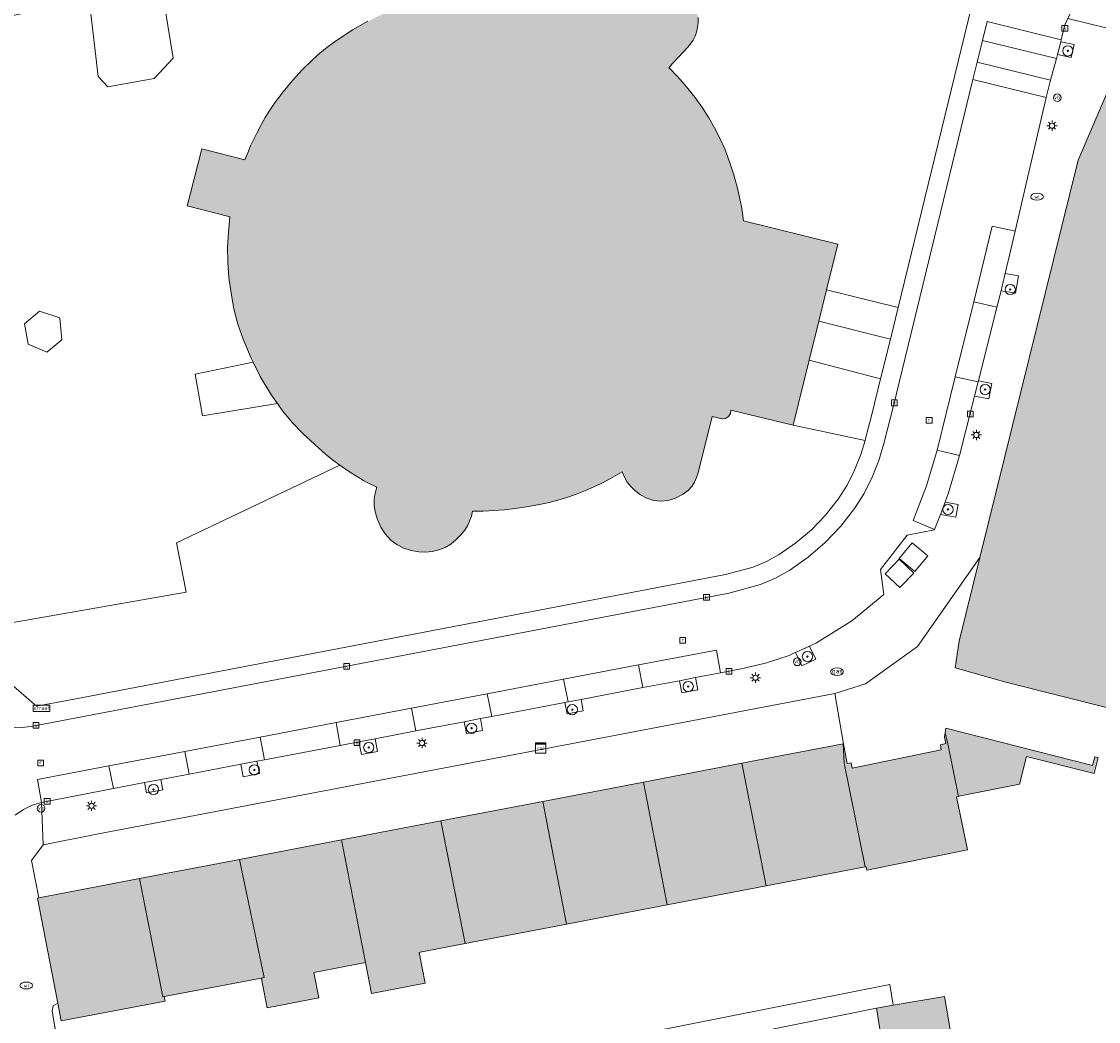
# Model space of a CAD drawing. Header units: metres. Extents: x 196496 to 197479, y 355139 to 356324.
# Tile 25 of 144: x 196878 to 196963, y 355647 to 355725. Entities that reach past the tile are written whole.
import ezdxf
from ezdxf.enums import TextEntityAlignment as Align

# ---------------------------------------------------------------- set-up
doc = ezdxf.new("R2010")
doc.units = ezdxf.units.M
doc.layers.get('0').update_dxf_attribs({"color": 252, "lineweight": 18})
for name, color, linetype, lineweight in [('B-WE-GR-BOOM-S', 252, 'Continuous', 18), ('B-WE-IE-MEUBILAIR_WEGMEUBILAIR-GV', 252, 'Continuous', 18), ('B-WE-IE-MEUBILAIR_WEGMEUBILAIR-S', 252, 'Continuous', 18), ('B-WE-IE-MEUBILAIR_WEGMEUBILAIR_VERKEERSBORD-S', 252, 'Continuous', 18), ('B-WE-KL-DATA-S', 252, 'Continuous', 18), ('B-WE-KL-ET_LS_OV_LICHTMAST-S', 252, 'Continuous', 18), ('B-WE-KL-GAS_PUT-S', 252, 'Continuous', 18), ('B-WE-KL-WATER-S', 252, 'Continuous', 18), ('B-WE-OG-BEBOUWING-GV', 252, 'Continuous', 18), ('B-WE-OG-TERREIN_CULTUURSCHEIDING-GV', 252, 'Continuous', 18), ('B-WE-OG-TERREIN_ERF-GV', 252, 'Continuous', 18), ('B-WE-RI-GWA_KOLK-S', 252, 'Continuous', 18), ('B-WE-RI-GWA_RIOOLPUT-S', 252, 'Continuous', 18), ('B-WE-VH-ONVERHARD-GV', 252, 'Continuous', 18), ('B-WE-VH-VERHARDING_ASFALT-GV', 252, 'Continuous', 18), ('B-WE-VH-VERHARDING_BEDRIJFSVLOERPLAAT-GV', 252, 'Continuous', 18), ('B-WE-VH-VERHARDING_BETONSTRAATSTEEN-GV', 252, 'Continuous', 18), ('B-WE-VH-VERHARDING_OPEN-GV', 252, 'Continuous', 18), ('B-WE-VH-VERHARDING_TEGEL-GV', 252, 'Continuous', 18)]:
    doc.layers.add(name, color=color, linetype=linetype, lineweight=lineweight)
doc.layers.add('X-XX-AL-PRESENTATIE_GEBOUW3-V', color=7, linetype='Continuous', lineweight=18, true_color=0xf0f0f0)
doc.styles.add('NLCS-ISO', font='NLCS-ISO.ttf')

# ---------------------------------------------------------------- blocks, each defined once
blk = doc.blocks.new('SIE-WEG_VERKEERSBORD_STRAATNAAM-SO')
at = {"color": 0, "linetype": 'ByBlock', "lineweight": 18}
blk.add_lwpolyline([(-3.25, -1.25), (3.25, -1.25), (3.25, 1.25), (-3.25, 1.25)], close=True, dxfattribs=at)
at = {"color": 0, "linetype": 'ByBlock', "lineweight": 18, "style": 'NLCS-ISO'}
blk.add_text('straat', height=1.5, dxfattribs=at).set_placement((0, 0.15), align=Align.MIDDLE_CENTER)
blk = doc.blocks.new('SKL-DATA_SIGNAAL_CAIKAST-SO')
at = {"color": 0, "linetype": 'ByBlock', "lineweight": 18}
for points in [[(-2, 2), (2, 2), (2, 1.68), (-2, 1.68)], [(-2, 1.52), (2, 1.52), (2, -2), (-2, -2)]]:
    blk.add_lwpolyline(points, close=True, dxfattribs=at)
at = {"color": 0, "linetype": 'ByBlock', "lineweight": 18, "style": 'NLCS-ISO'}
blk.add_text('cai', height=1.5, dxfattribs=at).set_placement((0, 0), align=Align.MIDDLE_CENTER)
blk = doc.blocks.new('SKL-ET_OV_LICHTMAST-SO')
at = {"color": 0, "linetype": 'ByBlock', "lineweight": 18}
for points in [[(-1.25, 0), (-2, 0)], [(-1.41, 1.41), (-0.88, 0.88)], [(0, 2), (0, 1.25)], [(0.88, 0.88), (1.41, 1.41)], [(2, 0), (1.25, 0)], [(-1.41, -1.41), (-0.88, -0.88)], [(0, -1.25), (0, -2)], [(0.88, -0.88), (1.41, -1.41)]]:
    blk.add_lwpolyline(points, dxfattribs=at)
blk.add_circle((0, 0), 1, dxfattribs=at)
blk = doc.blocks.new('SIE-WEG_PAAL_VERKEERSBORD-SO')
at = {"color": 0, "linetype": 'ByBlock', "lineweight": 18}
blk.add_circle((0, 0), 1.5, dxfattribs=at)
at = {"color": 0, "linetype": 'ByBlock', "lineweight": 18, "style": 'NLCS-ISO'}
blk.add_text('vb', height=1.5, dxfattribs=at).set_placement((0, 0.13), align=Align.MIDDLE_CENTER)
blk = doc.blocks.new('SRI-PUT_INSPECTIEPUT_RIOOLPUT-SO')
at = {"color": 0, "linetype": 'ByBlock', "lineweight": 18}
blk.add_lwpolyline([(-1.12, -1.12), (1.12, -1.12), (1.12, 1.12), (-1.12, 1.12)], close=True, dxfattribs=at)
at = {"color": 0, "linetype": 'ByBlock', "lineweight": 18, "style": 'NLCS-ISO'}
blk.add_text('r', height=1.5, dxfattribs=at).set_placement((0, 0.28), align=Align.MIDDLE_CENTER)
blk = doc.blocks.new('SKL-GAS_PUT-SO')
at = {"color": 0, "linetype": 'ByBlock', "lineweight": 18}
blk.add_ellipse((0, 0), major_axis=(2.5, 0), ratio=0.601255, dxfattribs=at)
at = {"color": 0, "linetype": 'ByBlock', "lineweight": 18, "style": 'NLCS-ISO'}
blk.add_text('gas', height=1.8, dxfattribs=at).set_placement((0.12, 0.3), align=Align.MIDDLE_CENTER)
blk = doc.blocks.new('SRI-KOLK-SO')
at = {"color": 0, "linetype": 'ByBlock', "lineweight": 18}
blk.add_lwpolyline([(-1.125, -1.125), (1.125, -1.125), (1.125, 1.125), (-1.125, 1.125)], close=True, dxfattribs=at)
at = {"color": 0, "linetype": 'ByBlock', "lineweight": 18, "style": 'NLCS-ISO'}
blk.add_text('k', height=1.5, dxfattribs=at).set_placement((0, 0), align=Align.MIDDLE_CENTER)
blk = doc.blocks.new('SKL-WATER_WATERLEIDINGPUT-SO')
at = {"color": 0, "linetype": 'ByBlock', "lineweight": 18}
blk.add_ellipse((0, 0), major_axis=(2.5, 0), ratio=0.54, dxfattribs=at)
at = {"color": 0, "linetype": 'ByBlock', "lineweight": 18, "style": 'NLCS-ISO'}
blk.add_text('wl', height=1.5, dxfattribs=at).set_placement((0, 0), align=Align.MIDDLE_CENTER)
blk = doc.blocks.new('SGR-BOOM_01-SO')
at = {"linetype": 'ByBlock', "lineweight": 18}
h = blk.add_hatch(color=0, dxfattribs=at)
h.dxf.hatch_style = 1
edge = h.paths.add_edge_path()
edge.add_arc((0, 0), 0.25, 0, 360)
at = {"color": 0, "linetype": 'ByBlock', "lineweight": 18}
for radius in [2, 0.25]:
    blk.add_circle((0, 0), radius, dxfattribs=at)

msp = doc.modelspace()

# ---------------------------------------------------------------- hatches: boundary and pattern name
at = {"layer": 'X-XX-AL-PRESENTATIE_GEBOUW3-V'}
for points in [[(196939.926, 355698.168), (196940.68, 355701.215), (196941.284, 355703.655), (196942.169, 355707.233), (196934.793, 355709.042), (196934.703, 355709.792), (196934.646, 355710.165), (196934.572, 355710.535), (196934.322, 355711.585), (196934.041, 355712.627), (196933.715, 355713.656), (196933.329, 355714.664), (196932.956, 355715.496), (196932.54, 355716.307), (196932.084, 355717.097), (196931.59, 355717.863), (196930.992, 355718.7), (196930.354, 355719.508), (196929.676, 355720.282), (196928.957, 355721.018), (196930.444, 355722.596), (196930.666, 355722.859), (196930.856, 355723.146), (196931.011, 355723.453), (196931.127, 355723.777), (196931.212, 355724.152), (196931.255, 355724.535), (196931.246, 355724.92), (196931.179, 355725.299), (196931.033, 355725.731), (196930.825, 355726.136), (196930.563, 355726.508), (196930.254, 355726.842), (196929.983, 355727.063), (196929.683, 355727.242), (196929.636, 355727.263), (196929.363, 355727.381), (196929.029, 355727.484), (196924.948, 355728.507), (196924.511, 355728.616), (196916.528, 355730.602), (196916.056, 355730.72), (196911.977, 355731.737), (196911.522, 355731.814), (196911.06, 355731.82), (196910.603, 355731.755), (196910.162, 355731.62), (196909.75, 355731.418), (196909.376, 355731.151), (196909.046, 355730.834), (196908.758, 355730.477), (196908.598, 355730.207), (196908.484, 355729.915), (196908.402, 355729.613), (196908.338, 355729.306), (196908.306, 355729.07), (196908.295, 355728.832), (196908.302, 355728.594), (196908.325, 355728.357), (196907.883, 355728.437), (196907.682, 355728.461), (196907.48, 355728.462), (196907.279, 355728.441), (196907.08, 355728.402), (196906.79, 355728.311), (196906.654, 355728.242), (196906.533, 355728.15), (196906.289, 355727.891), (196906.085, 355727.6), (196905.932, 355727.278), (196905.847, 355726.932), (196905.838, 355726.681), (196905.882, 355726.433), (196905.965, 355726.197), (196906.074, 355725.971), (196906.196, 355725.784), (196906.342, 355725.615), (196906.51, 355725.467), (196906.695, 355725.342), (196906.713, 355725.233), (196906.085, 355724.932), (196905.468, 355724.624), (196904.86, 355724.297), (196904.264, 355723.949), (196903.681, 355723.58), (196903.017, 355723.128), (196902.366, 355722.658), (196901.735, 355722.16), (196901.134, 355721.627), (196900.331, 355720.833), (196899.572, 355719.998), (196898.853, 355719.128), (196898.17, 355718.228), (196897.793, 355717.679), (196897.445, 355717.112), (196897.118, 355716.532), (196896.805, 355715.944), (196896.545, 355715.423), (196896.302, 355714.894), (196896.074, 355714.359), (196895.861, 355713.817), (196892.589, 355714.651), (196892.487, 355714.677), (196891.596, 355711.2), (196891.342, 355710.208), (196894.591, 355709.382), (196894.685, 355709.323), (196894.564, 355708.153), (196894.51, 355706.978), (196894.525, 355705.801), (196894.612, 355704.628), (196894.775, 355703.399), (196895.004, 355702.18), (196895.313, 355700.978), (196895.711, 355699.803), (196896.335, 355698.325), (196896.494, 355698.012), (196897.06, 355696.895), (196897.884, 355695.519), (196898.391, 355694.792), (196898.802, 355694.204), (196899.563, 355693.274), (196900.399, 355692.41), (196901.281, 355691.595), (196902.186, 355690.806), (196902.804, 355690.307), (196903.273, 355689.963), (196903.444, 355689.838), (196904.101, 355689.393), (196904.773, 355688.97), (196905.109, 355688.775), (196905.452, 355688.595), (196906.152, 355688.26), (196906.029, 355687.788), (196905.96, 355687.306), (196905.956, 355686.818), (196906.026, 355686.335), (196906.206, 355685.72), (196906.466, 355685.135), (196906.813, 355684.595), (196907.249, 355684.125), (196907.73, 355683.762), (196908.267, 355683.489), (196908.839, 355683.302), (196909.431, 355683.193), (196909.96, 355683.17), (196910.487, 355683.225), (196911, 355683.353), (196911.492, 355683.549), (196911.939, 355683.807), (196912.341, 355684.13), (196912.7, 355684.499), (196913.021, 355684.902), (196913.235, 355685.24), (196913.409, 355685.601), (196913.543, 355685.978), (196913.643, 355686.366), (196914.477, 355686.378), (196915.311, 355686.416), (196916.143, 355686.482), (196916.972, 355686.576), (196917.859, 355686.705), (196918.741, 355686.861), (196919.617, 355687.049), (196920.484, 355687.277), (196921.152, 355687.485), (196921.81, 355687.723), (196922.458, 355687.985), (196923.099, 355688.265), (196923.673, 355688.537), (196924.237, 355688.828), (196924.782, 355689.131), (196925.319, 355689.45), (196925.492, 355689.037), (196925.714, 355688.648), (196925.988, 355688.294), (196926.312, 355687.985), (196926.76, 355687.662), (196927.243, 355687.395), (196927.767, 355687.213), (196928.318, 355687.149), (196928.916, 355687.207), (196929.49, 355687.387), (196930.021, 355687.668), (196930.501, 355688.028), (196930.768, 355688.312), (196930.977, 355688.642), (196931.134, 355688.998), (196931.249, 355689.37), (196932.337, 355693.76), (196933.124, 355693.588), (196933.38, 355693.617), (196933.623, 355693.766), (196933.774, 355694.008), (196933.804, 355694.264), (196938.669, 355693.09)], [(196999.728, 355713.662), (196999.557, 355713.679), (196995.697, 355716.913), (196995.676, 355717.009), (196995.629, 355717.226), (196994.429, 355716.953), (196994.418, 355716.948), (196993.646, 355716.569), (196991.386, 355717.127), (196967.648, 355722.993), (196966.58, 355723.049), (196965.56, 355722.743), (196964.713, 355722.116), (196964.128, 355721.253), (196960.944, 355713.774), (196953.261, 355682.75), (196951.645, 355676.227), (196951.328, 355674.146), (196955.281, 355673.014), (196963.458, 355670.971), (196972.713, 355708.202), (196986.012, 355704.942), (196989.79, 355692.387), (196989.014, 355692.133), (196989.841, 355689.357), (196990.603, 355689.577), (196996.618, 355669.389), (196996.721, 355669.044), (197010.836, 355673.334), (197008.082, 355682.828), (196999.632, 355711.304), (196999.549, 355711.583), (196999.793, 355712.429), (196999.794, 355712.45), (196999.877, 355713.647)], [(196942.607, 355668.215), (196942.575, 355668.209), (196942.649, 355666.691), (196944.306, 355658.602), (196944.386, 355658.617), (196944.44, 355658.358), (196952.281, 355659.946), (196951.425, 355664.08), (196951.58, 355664.11), (196950.762, 355668.207), (196950.554, 355669.067), (196950.504, 355668.743), (196950.603, 355668.228), (196950.183, 355668.132), (196950.246, 355667.74), (196943.293, 355666.319), (196943.208, 355666.73), (196942.904, 355666.671)], [(196951.742, 355664.142), (196956.355, 355665.049), (196956.89, 355667.219), (196962.193, 355665.884), (196962.504, 355667.136), (196962.222, 355667.202), (196962.05, 355666.52), (196950.61, 355669.436), (196950.554, 355669.067), (196950.762, 355668.207), (196951.58, 355664.11)], [(196942.575, 355668.209), (196934.66, 355666.693), (196936.564, 355657.119), (196944.306, 355658.602), (196942.649, 355666.691)], [(196926.987, 355665.223), (196928.822, 355655.636), (196936.564, 355657.119), (196934.66, 355666.693)], [(196926.987, 355665.223), (196919.125, 355663.717), (196920.973, 355654.133), (196925.022, 355654.908), (196928.822, 355655.636)], [(196919.125, 355663.717), (196911.159, 355662.191), (196913.061, 355652.617), (196920.591, 355654.06), (196920.973, 355654.133)], [(196903.392, 355660.703), (196905.275, 355651.126), (196905.736, 355648.716), (196909.924, 355649.519), (196909.463, 355651.928), (196909.546, 355651.944), (196913.061, 355652.617), (196911.159, 355662.191)], [(196905.275, 355651.126), (196903.392, 355660.703), (196895.447, 355659.181), (196897.367, 355649.968), (196897.143, 355649.925), (196897.209, 355649.581), (196897.589, 355647.595), (196901.621, 355648.367), (196901.24, 355650.353)], [(196895.447, 355659.181), (196887.635, 355657.685), (196889.455, 355648.452), (196889.56, 355648.472), (196897.143, 355649.925), (196897.367, 355649.968)], [(196887.635, 355657.685), (196879.762, 355656.177), (196879.647, 355656.155), (196881.244, 355647.969), (196881.516, 355646.575), (196889.626, 355648.128), (196889.56, 355648.472), (196889.455, 355648.452)], [(196946.49, 355647.798), (196945.178, 355647.576), (196945.975, 355642.699), (196951.318, 355643.611), (196950.492, 355648.476)]]:
    msp.add_hatch(color=256, dxfattribs=at).paths.add_polyline_path(points)

# ---------------------------------------------------------------- linework, layer by layer
at = {"layer": 'B-WE-IE-MEUBILAIR_WEGMEUBILAIR-GV', "flags": 128}
for points in [[(196959.31, 355722.026), (196960.392, 355721.795), (196960.609, 355722.812), (196959.577, 355723.033)], [(196955.004, 355703.938), (196954.913, 355703.578), (196956.042, 355703.386), (196956.274, 355704.749), (196955.233, 355704.925)], [(196953.115, 355696.474), (196952.833, 355695.36), (196953.945, 355695.141), (196954.184, 355696.349), (196953.136, 355696.556)], [(196950.172, 355686.124), (196951.389, 355685.918), (196951.555, 355686.895), (196950.535, 355687.067)], [(196939.959, 355675.84), (196938.844, 355675.34), (196939.345, 355674.301), (196940.445, 355674.831)], [(196929.788, 355673.139), (196929.969, 355672.189), (196931.231, 355672.43), (196931.05, 355673.379)], [(196922.116, 355671.678), (196921.105, 355671.485), (196920.854, 355671.437), (196921.024, 355670.546), (196922.286, 355670.787)], [(196914.247, 355670.177), (196912.985, 355669.937), (196913.161, 355669.012), (196914.423, 355669.253)], [(196906.027, 355668.612), (196904.765, 355668.371), (196904.955, 355667.376), (196906.217, 355667.617)], [(196895.539, 355666.613), (196895.724, 355665.642), (196896.986, 355665.883), (196896.801, 355666.853)], [(196889.288, 355665.422), (196888.026, 355665.182), (196888.18, 355664.376), (196889.442, 355664.616)]]:
    msp.add_lwpolyline(points, close=True, dxfattribs=at)
at = {"layer": 'B-WE-OG-BEBOUWING-GV', "flags": 128}
for points in [[(196905.468, 355724.624), (196904.86, 355724.297), (196904.264, 355723.949), (196903.681, 355723.58), (196903.017, 355723.128), (196902.366, 355722.658), (196901.735, 355722.16), (196901.134, 355721.627), (196900.331, 355720.833), (196899.572, 355719.998), (196898.853, 355719.128), (196898.17, 355718.228), (196897.793, 355717.679), (196897.445, 355717.112), (196897.118, 355716.532), (196896.805, 355715.944), (196896.545, 355715.423), (196896.302, 355714.894), (196896.074, 355714.359), (196895.861, 355713.817), (196892.589, 355714.651), (196892.487, 355714.677), (196891.596, 355711.2), (196891.342, 355710.208), (196894.591, 355709.382), (196894.685, 355709.323), (196894.564, 355708.153), (196894.51, 355706.978), (196894.525, 355705.801), (196894.612, 355704.628), (196894.775, 355703.399), (196895.004, 355702.18), (196895.313, 355700.978), (196895.711, 355699.803), (196896.335, 355698.325), (196896.494, 355698.012), (196897.06, 355696.895), (196897.884, 355695.519), (196898.391, 355694.792), (196898.802, 355694.204), (196899.563, 355693.274), (196900.399, 355692.41), (196901.281, 355691.595), (196902.186, 355690.806), (196902.804, 355690.307), (196903.273, 355689.963), (196903.444, 355689.838), (196904.101, 355689.393), (196904.773, 355688.97), (196905.109, 355688.775), (196905.452, 355688.595), (196906.152, 355688.26), (196906.029, 355687.788), (196905.96, 355687.306), (196905.956, 355686.818), (196906.026, 355686.335), (196906.206, 355685.72), (196906.466, 355685.135), (196906.813, 355684.595), (196907.249, 355684.125), (196907.73, 355683.762), (196908.267, 355683.489), (196908.839, 355683.302), (196909.431, 355683.193), (196909.96, 355683.17), (196910.487, 355683.225), (196911, 355683.353), (196911.492, 355683.549), (196911.939, 355683.807), (196912.341, 355684.13), (196912.7, 355684.499), (196913.021, 355684.902), (196913.235, 355685.24), (196913.409, 355685.601), (196913.543, 355685.978), (196913.643, 355686.366), (196914.477, 355686.378), (196915.311, 355686.416), (196916.143, 355686.482), (196916.972, 355686.576), (196917.859, 355686.705), (196918.741, 355686.861), (196919.617, 355687.049), (196920.484, 355687.277), (196921.152, 355687.485), (196921.81, 355687.723), (196922.458, 355687.985), (196923.099, 355688.265), (196923.673, 355688.537), (196924.237, 355688.828), (196924.782, 355689.131), (196925.319, 355689.45), (196925.492, 355689.037), (196925.714, 355688.648), (196925.988, 355688.294), (196926.312, 355687.985), (196926.76, 355687.662), (196927.243, 355687.395), (196927.767, 355687.213), (196928.318, 355687.149), (196928.916, 355687.207), (196929.49, 355687.387), (196930.021, 355687.668), (196930.501, 355688.028), (196930.768, 355688.312), (196930.977, 355688.642), (196931.134, 355688.998), (196931.249, 355689.37), (196932.337, 355693.76), (196933.124, 355693.588), (196933.38, 355693.617), (196933.623, 355693.766), (196933.774, 355694.008), (196933.804, 355694.264), (196938.669, 355693.09), (196939.926, 355698.168), (196940.68, 355701.215), (196941.284, 355703.655), (196942.169, 355707.233), (196934.793, 355709.042), (196934.703, 355709.792), (196934.646, 355710.165), (196934.572, 355710.535), (196934.322, 355711.585), (196934.041, 355712.627), (196933.715, 355713.656), (196933.329, 355714.664), (196932.956, 355715.496), (196932.54, 355716.307), (196932.084, 355717.097), (196931.59, 355717.863), (196930.992, 355718.7), (196930.354, 355719.508), (196929.676, 355720.282), (196928.957, 355721.018), (196930.444, 355722.596), (196930.666, 355722.859), (196930.856, 355723.146), (196931.011, 355723.453), (196931.127, 355723.777), (196931.212, 355724.152), (196931.255, 355724.535), (196931.246, 355724.92)], [(196964.128, 355721.253), (196960.944, 355713.774), (196953.261, 355682.75), (196951.645, 355676.227), (196951.328, 355674.146), (196955.281, 355673.014), (196963.458, 355670.971)]]:
    msp.add_lwpolyline(points, dxfattribs=at)
for points in [[(196942.607, 355668.215), (196942.575, 355668.209), (196942.649, 355666.691), (196944.306, 355658.602), (196944.386, 355658.617), (196944.44, 355658.358), (196952.281, 355659.946), (196951.425, 355664.08), (196951.58, 355664.11), (196950.762, 355668.207), (196950.554, 355669.067), (196950.504, 355668.743), (196950.603, 355668.228), (196950.183, 355668.132), (196950.246, 355667.74), (196943.293, 355666.319), (196943.208, 355666.73), (196942.904, 355666.671)], [(196951.742, 355664.142), (196956.355, 355665.049), (196956.89, 355667.219), (196962.193, 355665.884), (196962.504, 355667.136), (196962.222, 355667.202), (196962.05, 355666.52), (196950.61, 355669.436), (196950.554, 355669.067), (196950.762, 355668.207), (196951.58, 355664.11)], [(196942.575, 355668.209), (196934.66, 355666.693), (196936.564, 355657.119), (196944.306, 355658.602), (196942.649, 355666.691)], [(196926.987, 355665.223), (196928.822, 355655.636), (196936.564, 355657.119), (196934.66, 355666.693)], [(196926.987, 355665.223), (196919.125, 355663.717), (196920.973, 355654.133), (196925.022, 355654.908), (196928.822, 355655.636)], [(196919.125, 355663.717), (196911.159, 355662.191), (196913.061, 355652.617), (196920.591, 355654.06), (196920.973, 355654.133)], [(196903.392, 355660.703), (196905.275, 355651.126), (196905.736, 355648.716), (196909.924, 355649.519), (196909.463, 355651.928), (196909.546, 355651.944), (196913.061, 355652.617), (196911.159, 355662.191)], [(196905.275, 355651.126), (196903.392, 355660.703), (196895.447, 355659.181), (196897.367, 355649.968), (196897.143, 355649.925), (196897.209, 355649.581), (196897.589, 355647.595), (196901.621, 355648.367), (196901.24, 355650.353)], [(196895.447, 355659.181), (196887.635, 355657.685), (196889.455, 355648.452), (196889.56, 355648.472), (196897.143, 355649.925), (196897.367, 355649.968)], [(196887.635, 355657.685), (196879.762, 355656.177), (196879.647, 355656.155), (196881.244, 355647.969), (196881.516, 355646.575), (196889.626, 355648.128), (196889.56, 355648.472), (196889.455, 355648.452)], [(196946.49, 355647.798), (196945.178, 355647.576), (196945.975, 355642.699), (196951.318, 355643.611), (196950.492, 355648.476)]]:
    msp.add_lwpolyline(points, close=True, dxfattribs=at)
at = {"layer": 'B-WE-OG-TERREIN_CULTUURSCHEIDING-GV', "flags": 128}
for points in [[(196931.246, 355724.92), (196931.255, 355724.535), (196931.212, 355724.152), (196931.127, 355723.777), (196931.011, 355723.453), (196930.856, 355723.146), (196930.666, 355722.859), (196930.444, 355722.596), (196928.957, 355721.018), (196929.676, 355720.282), (196930.354, 355719.508), (196930.992, 355718.7), (196931.59, 355717.863), (196932.084, 355717.097), (196932.54, 355716.307), (196932.956, 355715.496), (196933.329, 355714.664), (196933.715, 355713.656), (196934.041, 355712.627), (196934.322, 355711.585), (196934.572, 355710.535), (196934.646, 355710.165), (196934.703, 355709.792), (196934.793, 355709.042), (196942.169, 355707.233), (196941.284, 355703.655), (196946.868, 355702.268), (196952.595, 355725.757)], [(196875.99, 355674.259), (196879.574, 355671.161), (196882.528, 355671.697), (196933.385, 355681.428), (196935.558, 355682.016), (196936.599, 355682.447), (196937.588, 355682.988), (196938.893, 355683.892), (196940.1, 355684.923), (196941.2, 355686.068), (196942.184, 355687.313), (196942.888, 355688.413), (196943.476, 355689.58), (196943.953, 355690.795), (196944.286, 355691.907), (196938.669, 355693.09), (196933.804, 355694.264), (196933.774, 355694.008), (196933.623, 355693.766), (196933.38, 355693.617), (196933.124, 355693.588), (196932.337, 355693.76), (196931.249, 355689.37), (196931.134, 355688.998), (196930.977, 355688.642), (196930.768, 355688.312), (196930.501, 355688.028), (196930.021, 355687.668), (196929.49, 355687.387), (196928.916, 355687.207), (196928.318, 355687.149), (196927.767, 355687.213), (196927.243, 355687.395), (196926.76, 355687.662), (196926.312, 355687.985), (196925.988, 355688.294), (196925.714, 355688.648), (196925.492, 355689.037), (196925.319, 355689.45), (196924.782, 355689.131), (196924.237, 355688.828), (196923.673, 355688.537), (196923.099, 355688.265), (196922.458, 355687.985), (196921.81, 355687.723), (196921.152, 355687.485), (196920.484, 355687.277), (196919.617, 355687.049), (196918.741, 355686.861), (196917.859, 355686.705), (196916.972, 355686.576), (196916.143, 355686.482), (196915.311, 355686.416), (196914.477, 355686.378), (196913.643, 355686.366), (196913.543, 355685.978), (196913.409, 355685.601), (196913.235, 355685.24), (196913.021, 355684.902), (196912.7, 355684.499), (196912.341, 355684.13), (196911.939, 355683.807), (196911.492, 355683.549), (196911, 355683.353), (196910.487, 355683.225), (196909.96, 355683.17), (196909.431, 355683.193), (196908.839, 355683.302), (196908.267, 355683.489), (196907.73, 355683.762), (196907.249, 355684.125), (196906.813, 355684.595), (196906.466, 355685.135), (196906.206, 355685.72), (196906.026, 355686.335), (196905.956, 355686.818), (196905.96, 355687.306), (196906.029, 355687.788), (196906.152, 355688.26), (196905.452, 355688.595), (196905.109, 355688.775), (196904.773, 355688.97), (196904.101, 355689.393), (196903.444, 355689.838), (196903.273, 355689.963), (196890.515, 355683.892), (196891.276, 355680.046), (196875.487, 355677.297)]]:
    msp.add_lwpolyline(points, dxfattribs=at)
at = {"layer": 'B-WE-OG-TERREIN_ERF-GV', "flags": 128}
for points in [[(196963.458, 355670.971), (196955.281, 355673.014), (196951.328, 355674.146), (196951.645, 355676.227), (196953.261, 355682.75), (196948.395, 355675.8), (196944.322, 355672.89), (196941.925, 355672.131), (196942.607, 355668.215), (196942.904, 355666.671), (196943.208, 355666.73), (196943.293, 355666.319), (196950.246, 355667.74), (196950.183, 355668.132), (196950.603, 355668.228), (196950.504, 355668.743), (196950.554, 355669.067), (196950.61, 355669.436), (196962.05, 355666.52), (196962.222, 355667.202), (196962.504, 355667.136), (196962.193, 355665.884), (196956.89, 355667.219), (196956.355, 355665.049), (196951.742, 355664.142), (196951.58, 355664.11), (196951.425, 355664.08), (196952.281, 355659.946), (196944.44, 355658.358), (196944.386, 355658.617), (196944.306, 355658.602), (196936.564, 355657.119), (196928.822, 355655.636), (196925.022, 355654.908), (196920.973, 355654.133), (196920.591, 355654.06), (196913.061, 355652.617), (196909.546, 355651.944), (196909.463, 355651.928), (196909.924, 355649.519), (196905.736, 355648.716), (196905.275, 355651.126), (196901.24, 355650.353), (196901.621, 355648.367), (196897.589, 355647.595), (196897.209, 355649.581), (196897.143, 355649.925), (196889.56, 355648.472), (196889.626, 355648.128), (196881.516, 355646.575), (196881.244, 355647.969), (196880.892, 355647.749), (196880.8, 355647.344), (196882.194, 355639.241)], [(196882.579, 355636.794), (196946.215, 355649.411), (196946.49, 355647.798), (196950.492, 355648.476), (196951.318, 355643.611)], [(196945.975, 355642.699), (196945.178, 355647.576), (196933.314, 355645.185)]]:
    msp.add_lwpolyline(points, dxfattribs=at)
msp.add_lwpolyline([(196934.66, 355666.693), (196942.575, 355668.209), (196942.607, 355668.215), (196941.925, 355672.131), (196884.297, 355661.161), (196880.098, 355660.336), (196879.185, 355659.105), (196879.762, 355656.177), (196887.635, 355657.685), (196895.447, 355659.181), (196903.392, 355660.703), (196911.159, 355662.191), (196919.125, 355663.717), (196926.987, 355665.223)], close=True, dxfattribs=at)
at = {"layer": 'B-WE-VH-ONVERHARD-GV', "flags": 128}
for points in [[(196959.577, 355723.033), (196959.31, 355722.026), (196960.392, 355721.795), (196960.609, 355722.812)], [(196955.233, 355704.925), (196955.004, 355703.938), (196954.913, 355703.578), (196956.042, 355703.386), (196956.274, 355704.749)], [(196878.936, 355699.422), (196880.376, 355698.787), (196881.551, 355699.752), (196881.412, 355701.47), (196879.82, 355701.989), (196878.647, 355700.995)], [(196896.494, 355698.012), (196891.966, 355697.078), (196892.557, 355693.819), (196898.391, 355694.792), (196897.884, 355695.519), (196897.06, 355696.895)], [(196953.115, 355696.474), (196952.833, 355695.36), (196953.945, 355695.141), (196954.184, 355696.349), (196953.136, 355696.556)], [(196950.172, 355686.124), (196951.389, 355685.918), (196951.555, 355686.895), (196950.535, 355687.067)], [(196938.844, 355675.34), (196939.345, 355674.301), (196940.445, 355674.831), (196939.959, 355675.84)], [(196929.788, 355673.139), (196929.969, 355672.189), (196931.231, 355672.43), (196931.05, 355673.379)], [(196920.854, 355671.437), (196921.024, 355670.546), (196922.286, 355670.787), (196922.116, 355671.678), (196921.105, 355671.485)], [(196912.985, 355669.937), (196913.161, 355669.012), (196914.423, 355669.253), (196914.247, 355670.177)], [(196904.765, 355668.371), (196904.955, 355667.376), (196906.217, 355667.617), (196906.027, 355668.612)], [(196895.539, 355666.613), (196895.724, 355665.642), (196896.986, 355665.883), (196896.801, 355666.853)], [(196888.026, 355665.182), (196888.18, 355664.376), (196889.442, 355664.616), (196889.288, 355665.422)]]:
    msp.add_lwpolyline(points, close=True, dxfattribs=at)
at = {"layer": 'B-WE-VH-VERHARDING_ASFALT-GV', "flags": 128}
for points in [[(196953.804, 355724.607), (196953.813, 355724.605), (196959.617, 355723.186), (196959.779, 355723.926), (196959.929, 355724.41), (196960.132, 355724.85)], [(196877.902, 355662.649), (196878.554, 355663.09), (196879.248, 355663.419), (196879.959, 355663.636), (196879.665, 355665.417), (196885.236, 355666.48), (196891.158, 355667.61), (196897.044, 355668.733), (196902.986, 355669.867), (196908.864, 355670.988), (196914.78, 355672.117), (196920.743, 355673.255), (196926.598, 355674.372), (196932.677, 355675.532), (196933.012, 355673.753), (196934.617, 355674.059), (196936.508, 355674.507), (196938.352, 355675.119), (196938.656, 355675.255), (196938.844, 355675.34), (196939.959, 355675.84), (196940.508, 355676.087), (196943.244, 355677.825), (196945.765, 355679.863), (196945.495, 355681.814), (196947.585, 355684.503), (196949.704, 355684.909), (196949.721, 355684.949), (196948.056, 355685.65), (196949.083, 355688.356), (196949.915, 355691.128), (196951.332, 355696.875), (196952.772, 355702.719), (196954.228, 355708.625), (196956.001, 355708.235), (196958.425, 355718.68), (196952.704, 355720.079), (196946.498, 355694.593), (196945.759, 355691.669), (196945.355, 355690.327), (196944.845, 355689.022), (196944.218, 355687.768), (196943.466, 355686.584), (196942.385, 355685.203), (196941.179, 355683.93), (196939.853, 355682.781), (196938.417, 355681.775), (196937.294, 355681.154), (196936.111, 355680.657), (196933.639, 355679.984), (196879.163, 355669.57), (196878.413, 355669.487), (196877.629, 355669.522)]]:
    msp.add_lwpolyline(points, dxfattribs=at)
for points in [[(196955.004, 355703.938), (196955.233, 355704.925), (196956.001, 355708.235), (196954.228, 355708.625), (196952.772, 355702.719), (196954.589, 355702.297), (196954.913, 355703.578)], [(196954.589, 355702.297), (196952.772, 355702.719), (196951.332, 355696.875), (196953.115, 355696.474), (196953.136, 355696.556)], [(196952.833, 355695.36), (196953.115, 355696.474), (196951.332, 355696.875), (196949.915, 355691.128), (196951.676, 355690.721), (196952.154, 355692.674)], [(196951.676, 355690.721), (196949.915, 355691.128), (196949.083, 355688.356), (196948.056, 355685.65), (196949.721, 355684.949), (196950.172, 355686.124), (196950.535, 355687.067), (196950.815, 355687.796)], [(196926.598, 355674.372), (196926.944, 355672.597), (196929.788, 355673.139), (196931.05, 355673.379), (196933.012, 355673.753), (196932.677, 355675.532)], [(196926.944, 355672.597), (196926.598, 355674.372), (196920.743, 355673.255), (196921.105, 355671.485), (196922.116, 355671.678)], [(196914.78, 355672.117), (196915.148, 355670.349), (196920.854, 355671.437), (196921.105, 355671.485), (196920.743, 355673.255)], [(196914.78, 355672.117), (196908.864, 355670.988), (196909.213, 355669.219), (196912.985, 355669.937), (196914.247, 355670.177), (196915.148, 355670.349)], [(196902.986, 355669.867), (196903.289, 355668.09), (196904.765, 355668.371), (196906.027, 355668.612), (196909.213, 355669.219), (196908.864, 355670.988)], [(196903.289, 355668.09), (196902.986, 355669.867), (196897.044, 355668.733), (196897.381, 355666.964)], [(196891.158, 355667.61), (196891.494, 355665.842), (196895.539, 355666.613), (196896.801, 355666.853), (196897.381, 355666.964), (196897.044, 355668.733)], [(196891.494, 355665.842), (196891.158, 355667.61), (196885.236, 355666.48), (196885.591, 355664.718), (196888.026, 355665.182), (196889.288, 355665.422)], [(196885.591, 355664.718), (196885.236, 355666.48), (196879.665, 355665.417), (196879.959, 355663.636)]]:
    msp.add_lwpolyline(points, close=True, dxfattribs=at)
at = {"layer": 'B-WE-VH-VERHARDING_BEDRIJFSVLOERPLAAT-GV', "flags": 128}
for points in [[(196946.957, 355682.671), (196948.183, 355681.673), (196949.181, 355682.893), (196947.961, 355683.896)], [(196945.858, 355681.485), (196946.999, 355680.405), (196948.087, 355681.541), (196946.942, 355682.633)]]:
    msp.add_lwpolyline(points, close=True, dxfattribs=at)
at = {"layer": 'B-WE-VH-VERHARDING_BETONSTRAATSTEEN-GV', "flags": 128}
for points in [[(196959.31, 355722.026), (196959.577, 355723.033), (196959.617, 355723.186), (196953.813, 355724.605), (196953.452, 355723.13), (196959.23, 355721.723)], [(196959.23, 355721.723), (196953.452, 355723.13), (196953.039, 355721.446), (196958.781, 355720.026)], [(196958.781, 355720.026), (196953.039, 355721.446), (196952.704, 355720.079), (196958.425, 355718.68)]]:
    msp.add_lwpolyline(points, close=True, dxfattribs=at)
at = {"layer": 'B-WE-VH-VERHARDING_OPEN-GV', "flags": 128}
for points in [[(196889.239, 355728.002), (196890.246, 355721.757), (196888.758, 355720.161), (196885.143, 355719.521), (196884.409, 355720.305), (196883.69, 355726.357)], [(196875.487, 355677.297), (196891.276, 355680.046), (196890.515, 355683.892), (196903.273, 355689.963), (196902.804, 355690.307), (196902.186, 355690.806), (196901.281, 355691.595), (196900.399, 355692.41), (196899.563, 355693.274), (196898.802, 355694.204), (196898.391, 355694.792), (196892.557, 355693.819), (196891.966, 355697.078), (196896.494, 355698.012), (196896.335, 355698.325), (196895.711, 355699.803), (196895.313, 355700.978), (196895.004, 355702.18), (196894.775, 355703.399), (196894.612, 355704.628), (196894.525, 355705.801), (196894.51, 355706.978), (196894.564, 355708.153), (196894.685, 355709.323), (196894.591, 355709.382), (196891.342, 355710.208), (196891.596, 355711.2), (196892.487, 355714.677), (196892.589, 355714.651), (196895.861, 355713.817), (196896.074, 355714.359), (196896.302, 355714.894), (196896.545, 355715.423), (196896.805, 355715.944), (196897.118, 355716.532), (196897.445, 355717.112), (196897.793, 355717.679), (196898.17, 355718.228), (196898.853, 355719.128), (196899.572, 355719.998), (196900.331, 355720.833), (196901.134, 355721.627), (196901.735, 355722.16), (196902.366, 355722.658), (196903.017, 355723.128), (196903.681, 355723.58), (196904.264, 355723.949), (196904.86, 355724.297), (196905.468, 355724.624)]]:
    msp.add_lwpolyline(points, dxfattribs=at)
for points in [[(196940.68, 355701.215), (196946.268, 355699.807), (196946.868, 355702.268), (196941.284, 355703.655)], [(196878.936, 355699.422), (196878.647, 355700.995), (196879.82, 355701.989), (196881.412, 355701.47), (196881.551, 355699.752), (196880.376, 355698.787)], [(196940.68, 355701.215), (196939.926, 355698.168), (196945.508, 355696.698), (196946.268, 355699.807)], [(196945.508, 355696.698), (196939.926, 355698.168), (196938.669, 355693.09), (196944.286, 355691.907), (196944.328, 355692.046), (196944.798, 355693.809)], [(196893.294, 355637.119), (196898.31, 355638.093), (196903.298, 355639.015), (196908.413, 355640.005), (196913.296, 355640.912), (196918.153, 355641.841), (196923.146, 355642.784), (196928.193, 355643.739), (196928.106, 355644.2), (196933.314, 355645.185), (196945.178, 355647.576), (196946.49, 355647.798), (196946.215, 355649.411), (196882.579, 355636.794), (196882.831, 355635.193), (196888.171, 355636.176)]]:
    msp.add_lwpolyline(points, close=True, dxfattribs=at)
at = {"layer": 'B-WE-VH-VERHARDING_TEGEL-GV', "flags": 128}
for points in [[(196867.26, 355727.735), (196868.007, 355723.573), (196869.076, 355723.26), (196883.69, 355726.357), (196884.409, 355720.305), (196885.143, 355719.521), (196888.758, 355720.161), (196890.246, 355721.757), (196889.239, 355728.002)], [(196952.595, 355725.757), (196946.868, 355702.268), (196946.268, 355699.807), (196945.508, 355696.698), (196944.798, 355693.809), (196944.328, 355692.046), (196944.286, 355691.907), (196943.953, 355690.795), (196943.476, 355689.58), (196942.888, 355688.413), (196942.184, 355687.313), (196941.2, 355686.068), (196940.1, 355684.923), (196938.893, 355683.892), (196937.588, 355682.988), (196936.599, 355682.447), (196935.558, 355682.016), (196933.385, 355681.428), (196882.528, 355671.697), (196879.574, 355671.161), (196875.99, 355674.259)], [(196877.629, 355669.522), (196878.413, 355669.487), (196879.163, 355669.57), (196933.639, 355679.984), (196936.111, 355680.657), (196937.294, 355681.154), (196938.417, 355681.775), (196939.853, 355682.781), (196941.179, 355683.93), (196942.385, 355685.203), (196943.466, 355686.584), (196944.218, 355687.768), (196944.845, 355689.022), (196945.355, 355690.327), (196945.759, 355691.669), (196946.498, 355694.593), (196952.704, 355720.079), (196953.039, 355721.446), (196953.452, 355723.13), (196953.813, 355724.605), (196953.804, 355724.607)], [(196967.648, 355722.993), (196960.132, 355724.85), (196959.929, 355724.41), (196959.779, 355723.926), (196959.617, 355723.186), (196959.577, 355723.033), (196960.609, 355722.812), (196960.392, 355721.795), (196959.31, 355722.026), (196959.23, 355721.723), (196958.781, 355720.026), (196958.425, 355718.68), (196956.001, 355708.235), (196955.233, 355704.925), (196956.274, 355704.749), (196956.042, 355703.386), (196954.913, 355703.578), (196954.589, 355702.297), (196953.136, 355696.556), (196954.184, 355696.349), (196953.945, 355695.141), (196952.833, 355695.36), (196952.154, 355692.674), (196951.676, 355690.721), (196950.815, 355687.796), (196950.535, 355687.067), (196951.555, 355686.895), (196951.389, 355685.918), (196950.172, 355686.124), (196949.721, 355684.949), (196949.704, 355684.909), (196947.585, 355684.503), (196945.495, 355681.814), (196945.765, 355679.863), (196943.244, 355677.825), (196940.508, 355676.087), (196939.959, 355675.84), (196940.445, 355674.831), (196939.345, 355674.301), (196938.844, 355675.34), (196938.656, 355675.255), (196938.352, 355675.119), (196936.508, 355674.507), (196934.617, 355674.059), (196933.012, 355673.753), (196931.05, 355673.379), (196931.231, 355672.43), (196929.969, 355672.189), (196929.788, 355673.139), (196926.944, 355672.597), (196922.116, 355671.678), (196922.286, 355670.787), (196921.024, 355670.546), (196920.854, 355671.437), (196915.148, 355670.349), (196914.247, 355670.177), (196914.423, 355669.253), (196913.161, 355669.012), (196912.985, 355669.937), (196909.213, 355669.219), (196906.027, 355668.612), (196906.217, 355667.617), (196904.955, 355667.376), (196904.765, 355668.371), (196903.289, 355668.09), (196897.381, 355666.964), (196896.801, 355666.853), (196896.986, 355665.883), (196895.724, 355665.642), (196895.539, 355666.613), (196891.494, 355665.842), (196889.288, 355665.422), (196889.442, 355664.616), (196888.18, 355664.376), (196888.026, 355665.182), (196885.591, 355664.718), (196879.959, 355663.636), (196880.098, 355660.336), (196884.297, 355661.161), (196941.925, 355672.131), (196944.322, 355672.89), (196948.395, 355675.8), (196953.261, 355682.75), (196960.944, 355713.774), (196964.128, 355721.253)], [(196882.194, 355639.241), (196880.8, 355647.344), (196880.892, 355647.749), (196881.244, 355647.969), (196879.647, 355656.155), (196879.762, 355656.177), (196879.185, 355659.105), (196880.098, 355660.336), (196879.959, 355663.636), (196879.248, 355663.419), (196878.554, 355663.09), (196877.902, 355662.649)]]:
    msp.add_lwpolyline(points, dxfattribs=at)
for points in [[(196992.381, 355721.155), (196983.451, 355723.318), (196964.794, 355727.429), (196964.308, 355727.481), (196963.82, 355727.477), (196963.335, 355727.42), (196962.859, 355727.311), (196962.42, 355727.158), (196962.002, 355726.956), (196961.607, 355726.711), (196961.237, 355726.431), (196960.744, 355725.921), (196960.352, 355725.329), (196960.132, 355724.85), (196967.648, 355722.993), (196991.386, 355717.127)], [(196946.957, 355682.671), (196947.961, 355683.896), (196949.181, 355682.893), (196948.183, 355681.673)], [(196945.858, 355681.485), (196946.942, 355682.633), (196948.087, 355681.541), (196946.999, 355680.405)]]:
    msp.add_lwpolyline(points, close=True, dxfattribs=at)

# ---------------------------------------------------------------- block references
at = {"layer": 'B-WE-GR-BOOM-S', "xscale": 0.2, "yscale": 0.2, "zscale": 0.2}
for p in [(196960.124, 355722.311), (196955.627, 355703.685), (196953.667, 355695.879), (196950.764, 355686.512), (196939.787, 355675.022), (196930.481, 355672.688), (196921.427, 355670.879), (196913.563, 355669.422), (196905.529, 355667.922), (196896.593, 355666.171), (196888.712, 355664.643)]:
    msp.add_blockref('SGR-BOOM_01-SO', p, dxfattribs=at)
at = {"layer": 'B-WE-IE-MEUBILAIR_WEGMEUBILAIR-S', "xscale": 0.2, "yscale": 0.2, "zscale": 0.2}
for p in [(196959.298, 355718.656), (196938.996, 355674.614), (196879.936, 355663.183)]:
    msp.add_blockref('SIE-WEG_PAAL_VERKEERSBORD-SO', p, dxfattribs=at)
at = {"layer": 'B-WE-IE-MEUBILAIR_WEGMEUBILAIR_VERKEERSBORD-S', "xscale": 0.2, "yscale": 0.2, "zscale": 0.2}
msp.add_blockref('SIE-WEG_VERKEERSBORD_STRAATNAAM-SO', (196879.981, 355670.975), dxfattribs=at)
at = {"layer": 'B-WE-KL-DATA-S', "xscale": 0.2, "yscale": 0.2, "zscale": 0.2}
msp.add_blockref('SKL-DATA_SIGNAAL_CAIKAST-SO', (196918.955, 355667.884), dxfattribs=at)
at = {"layer": 'B-WE-KL-ET_LS_OV_LICHTMAST-S', "xscale": 0.2, "yscale": 0.2, "zscale": 0.2}
for p in [(196958.891, 355716.473), (196952.981, 355692.324), (196935.729, 355673.373), (196909.695, 355668.273), (196883.876, 355663.368)]:
    msp.add_blockref('SKL-ET_OV_LICHTMAST-SO', p, dxfattribs=at)
at = {"layer": 'B-WE-KL-GAS_PUT-S', "xscale": 0.2, "yscale": 0.2, "zscale": 0.2}
msp.add_blockref('SKL-GAS_PUT-SO', (196942.103, 355673.836), dxfattribs=at)
at = {"layer": 'B-WE-KL-WATER-S', "xscale": 0.2, "yscale": 0.2, "zscale": 0.2}
for p in [(196957.723, 355710.926), (196878.788, 355649.341)]:
    msp.add_blockref('SKL-WATER_WATERLEIDINGPUT-SO', p, dxfattribs=at)
at = {"layer": 'B-WE-RI-GWA_KOLK-S', "xscale": 0.2, "yscale": 0.2, "zscale": 0.2}
for p in [(196959.89, 355724.072), (196946.572, 355694.838), (196952.507, 355693.965), (196931.909, 355679.647), (196903.805, 355674.258), (196933.665, 355673.87), (196879.543, 355669.645), (196904.613, 355668.295), (196880.41, 355663.729)]:
    msp.add_blockref('SRI-KOLK-SO', p, dxfattribs=at)
at = {"layer": 'B-WE-RI-GWA_RIOOLPUT-S', "xscale": 0.2, "yscale": 0.2, "zscale": 0.2}
for p in [(196949.294, 355693.463), (196930.054, 355676.287), (196879.906, 355666.72)]:
    msp.add_blockref('SRI-PUT_INSPECTIEPUT_RIOOLPUT-SO', p, dxfattribs=at)

doc.saveas('drawing.dxf')
